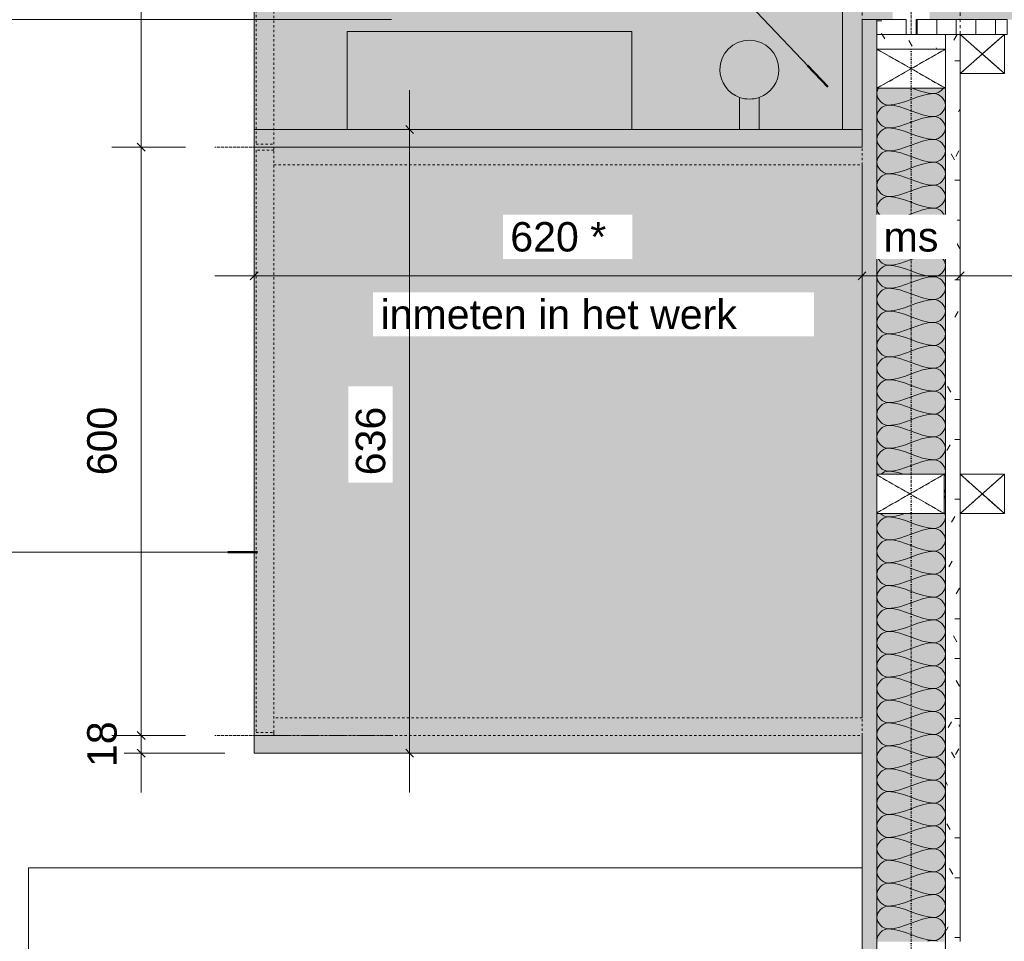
# Model space of a CAD drawing. Header units: millimetres. Extents: x 59062 to 111884, y -9418 to 39851.
# Tile 17 of 23: x 60729 to 61733, y 35364 to 36304. Entities that reach past the tile are written whole.
import ezdxf

# ---------------------------------------------------------------- set-up
doc = ezdxf.new("R2010")
doc.units = ezdxf.units.MM
for name, pattern in [('Dash Dot Dot Small', [7.9375, 3.175, -1.5875, 0, -1.5875, 0, -1.5875]), ('Dash Small', [6.35, 3.175, -3.175]), ('Dash xSmall', [4.7625, 2.38125, -2.38125]), ('Hidden', [7.14375, 4.7625, -2.38125])]:
    doc.linetypes.add(name, pattern=pattern)
for name, color, linetype, lineweight in [('A----M-', 8, 'Continuous', 5), ('A----M--20', 8, 'Continuous', 5), ('A09-NT--1', 50, 'Continuous', 50), ('A09-NT--2', 250, 'Continuous', 13), ('A69-----1', 8, 'Continuous', 5), ('A79-Y--', 8, 'Continuous', 5), ('A99----', 1, 'Continuous', 5), ('A99-----3', 1, 'Continuous', 13), ('A99-----4', 1, 'Dash Dot Dot Small', 5), ('A99-----5', 1, 'Dash xSmall', 5), ('A99-----6', 1, 'Dash Small', 5), ('A99-I--', 30, 'Continuous', 5), ('Detail Items', 1, 'Continuous', 5), ('Detail Items-1', 7, 'Continuous', 5), ('Detail Items-2', 10, 'Continuous', 5), ('Detail Items-3', 1, 'Hidden', 5), ('Detail Items-4', 1, 'Continuous', 13)]:
    doc.layers.add(name, color=color, linetype=linetype, lineweight=lineweight)
doc.styles.add('Arial_1', font='arial.ttf', dxfattribs={"height": 30})
doc.dimstyles.new('TD_Diagonal_1_5_mm', dxfattribs={"dimscale": 304.8, "dimtxt": 30.607782, "dimasz": 0.026247, "dimexe": 0.098425, "dimexo": 0.098425, "dimgap": 0.052493, "dimtad": 1, "dimdec": 0, "dimzin": 0, "dimdsep": 46, "dimtxsty": 'Arial_1', "dimblk1": 'OBLIQUE', "dimblk2": 'OBLIQUE', "dimsah": 1, "dimcen": 0.09, "dimdle": 0.131234, "dimazin": 2, "dimtfac": 1, "dimtdec": 4, "dimtix": 1, "dimtmove": 0, "dimatfit": 3, "dimfxl": 1, "dimtvp": 1, "dimtfill": 1, "dimtolj": 1, "dimtzin": 0, "dimarcsym": 2})
pattern_1 = [(0, (7164.378, -9925.276), (81.28, 20.32), [6.706, -54.254, 6.706, -54.254, -325.12]), (0, (7164.378, -9925.276), (81.28, 20.32), [-121.92, 6.706, -115.214, 6.706, -54.254, -142.24]), (0, (7164.378, -9925.276), (81.28, 20.32), [-304.8, 6.706, -33.934, 6.706, -94.894]), (120, (7194.858, -9915.116), (-58.237636, 60.230545), [6.706, -54.254, 6.706, -54.254, -325.12]), (120, (7194.858, -9915.116), (-58.237636, 60.230545), [-121.92, 6.706, -115.214, 6.706, -54.254, -142.24]), (120, (7194.858, -9915.116), (-58.237636, 60.230545), [-304.8, 6.706, -33.934, 6.706, -94.894]), (240, (7205.018, -9874.476), (-23.042364, -80.550545), [6.706, -54.254, 6.706, -54.254, -325.12]), (240, (7205.018, -9874.476), (-23.042364, -80.550545), [-121.92, 6.706, -115.214, 6.706, -54.254, -142.24]), (240, (7205.018, -9874.476), (-23.042364, -80.550545), [-304.8, 6.706, -33.934, 6.706, -94.894])]

# ---------------------------------------------------------------- blocks, each defined once
blk = doc.blocks.new('Smartfridge - Smartfridge-18263647-Pantry Standard A - Plan view')
at = {"layer": 'A69-----1'}
for p, q in [((60738.4, 35439), (60738.4, 34439)), ((61588.3, 35439), (60738.4, 35439)), ((60738.4, 34439), (61588.3, 34439))]:
    blk.add_line(p, q, dxfattribs=at)
blk = doc.blocks.new('717 Toilet Dispenser Exclusive - 717 Toilet Dispenser Exclusive-18296870-Pantry Standard A - Plan view')
at = {"layer": 'A79-Y--'}
for p, q in [((61463.4, 36224.7), (61463.4, 36192)), ((61483.4, 36192), (61483.4, 36224.7))]:
    blk.add_line(p, q, dxfattribs=at)
for start, end in [(360, 180), (180, 250.5288), (289.4712, 360), (250.5288, 289.4712)]:
    blk.add_arc((61473.4, 36253), 30, start, end, dxfattribs=at)
blk = doc.blocks.new('717 Paper Dispenser - 717 Paper Dispenser-18297893-Pantry Standard A - Plan view')
at = {"layer": 'A79-Y--'}
for p, q in [((61353.4, 36292), (61063.4, 36292)), ((61063.4, 36292), (61063.4, 36192)), ((61353.4, 36192), (61353.4, 36292))]:
    blk.add_line(p, q, dxfattribs=at)
blk = doc.blocks.new('200DK Boards_ Gypsum - D 1x15 mm Fire Resistant Gypsum Board-18325549-Pantry Standard A - Plan view')
at = {"layer": 'Detail Items'}
h = blk.add_hatch(dxfattribs=at)
h.set_pattern_fill('FP_1', color=256, style=0, pattern_type=2)
h.set_pattern_definition(pattern_1)
h.paths.add_polyline_path([(61673.3, 34364), (61688.3, 34364), (61688.4, 36289), (61673.4, 36289), (61673.3, 34376.5)])
at = {"layer": 'Detail Items-4'}
for p, q in [((61688.4, 35840.4), (61688.4, 36249)), ((61673.4, 36234), (61673.3, 34379)), ((61688.3, 35363.9), (61688.4, 35800.4))]:
    blk.add_line(p, q, dxfattribs=at)
blk = doc.blocks.new('200DK Boards_ Gypsum - D 1x15 mm Fire Resistant Gypsum Board-18322501-Pantry Standard A - Plan view')
at = {"layer": 'Detail Items'}
h = blk.add_hatch(dxfattribs=at)
h.set_pattern_fill('FP_2', color=256, style=0, pattern_type=2)
h.set_pattern_definition(pattern_1)
h.paths.add_polyline_path([(61623.6, 36289), (61633.4, 36289), (61633.4, 36304), (61603.4, 36304), (61603.4, 36289), (61619.4, 36289)])
at = {"layer": 'Detail Items-4'}
for p, q in [((61633.4, 36304), (61603.4, 36304)), ((61633.4, 36289), (61633.4, 36304))]:
    blk.add_line(p, q, dxfattribs=at)
blk = doc.blocks.new('Afstandsklods - Afstandsklods-V2-Pantry Standard A - Plan view')
at = {"layer": 'Detail Items'}
for p, q in [((61603.4, 36234), (61673.4, 36274)), ((61673.4, 36234), (61603.4, 36274)), ((61673.4, 36274), (61673.4, 36234)), ((61673.4, 36234), (61603.4, 36234))]:
    blk.add_line(p, q, dxfattribs=at)
at = {"layer": 'Detail Items-3'}
for p, q in [((61603.4, 36274), (61673.4, 36234)), ((61603.4, 36234), (61673.4, 36274)), ((61673.4, 36234), (61673.4, 36274)), ((61603.4, 36234), (61673.4, 36234))]:
    blk.add_line(p, q, dxfattribs=at)
blk = doc.blocks.new('Afstandsklods - Afstandsklods-V4-Pantry Standard A - Plan view')
at = {"layer": 'Detail Items'}
for p, q in [((61672.1, 35363.9), (61603.3, 35363.9)), ((61603.3, 35324.6), (61672.1, 35363.9)), ((61672.1, 35323.9), (61603.3, 35363.3)), ((61672.1, 35363.9), (61672.1, 35323.9)), ((61672.1, 35323.9), (61603.3, 35323.9))]:
    blk.add_line(p, q, dxfattribs=at)
at = {"layer": 'Detail Items-3'}
for p, q in [((61672.1, 35363.9), (61603.3, 35363.9)), ((61603.3, 35324.6), (61672.1, 35363.9)), ((61603.3, 35363.3), (61672.1, 35323.9)), ((61672.1, 35323.9), (61672.1, 35363.9)), ((61603.3, 35323.9), (61672.1, 35323.9))]:
    blk.add_line(p, q, dxfattribs=at)
blk = doc.blocks.new('200DK Boards_ Plywood - B 15 mm Plywood Poplar-V6-Pantry Standard A - Plan view')
at = {"layer": 'Detail Items'}
h = blk.add_hatch(dxfattribs=at)
h.set_pattern_fill('FP_3', color=256, style=0, pattern_type=2)
h.set_pattern_definition([(90, (7164.378, -9925.276), (-20, 1e-15), [])])
h.paths.add_polyline_path([(61736.3, 36289), (61736.3, 36304), (61643.4, 36304), (61643.4, 36289), (61733.4, 36289)])
at = {"layer": 'Detail Items-4'}
for p, q in [((61736.3, 36304), (61643.4, 36304)), ((61643.4, 36304), (61643.4, 36289)), ((61736.3, 36289), (61736.3, 36304)), ((61673.4, 36289), (61688.4, 36289)), ((61733.4, 36289), (61736.3, 36289))]:
    blk.add_line(p, q, dxfattribs=at)
blk = doc.blocks.new('200DK Boards_ Gypsum - D 1x15 mm Fire Resistant Gypsum Board-18327049-Pantry Standard A - Plan view')
at = {"layer": 'Detail Items'}
h = blk.add_hatch(dxfattribs=at)
h.set_pattern_fill('FP_2', color=256, style=0, pattern_type=2)
h.set_pattern_definition(pattern_1)
h.paths.add_polyline_path([(61603.3, 34349), (61603.3, 36304), (61588.3, 36303.8), (61588.4, 34349), (61602.1, 34349)])
at = {"layer": 'Detail Items-4'}
for p, q in [((61603.3, 36304), (61588.3, 36304)), ((61588.3, 36304), (61588.3, 36174)), ((61603.3, 36289), (61603.3, 36304)), ((61603.3, 34379), (61603.3, 36274)), ((61588.3, 36156), (61588.3, 35592)), ((61588.3, 35556), (61588.3, 34349))]:
    blk.add_line(p, q, dxfattribs=at)
blk = doc.blocks.new('Afstandsklods - Afstandsklods-18349221-Pantry Standard A - Plan view')
at = {"layer": 'Detail Items'}
for p, q in [((61688.4, 34404), (61688.4, 34364)), ((61733.4, 34404), (61688.4, 34404)), ((61688.4, 34364), (61733.4, 34404)), ((61733.4, 34364), (61688.4, 34404)), ((61733.4, 34404), (61733.4, 34364)), ((61733.4, 34364), (61688.4, 34364))]:
    blk.add_line(p, q, dxfattribs=at)
at = {"layer": 'Detail Items-3'}
for p, q in [((61733.4, 34404), (61688.4, 34404)), ((61688.4, 34404), (61688.4, 34364)), ((61688.4, 34404), (61733.4, 34364)), ((61688.4, 34364), (61733.4, 34404)), ((61733.4, 34364), (61733.4, 34404)), ((61688.4, 34364), (61733.4, 34364))]:
    blk.add_line(p, q, dxfattribs=at)
blk = doc.blocks.new('200DK Boards_ Gypsum - D 1x15 mm Fire Resistant Gypsum Board-18322790-Pantry Standard A - Plan view')
at = {"layer": 'Detail Items'}
h = blk.add_hatch(dxfattribs=at)
h.set_pattern_fill('FP_2', color=256, style=0, pattern_type=2)
h.set_pattern_definition(pattern_1)
h.paths.add_polyline_path([(61632.4, 36274), (61673.4, 36274), (61673.3, 36289), (61603.4, 36289), (61603.4, 36274), (61623.6, 36274)])
at = {"layer": 'Detail Items-4'}
for p, q in [((61603.4, 36289), (61603.4, 36274)), ((61673.4, 36289), (61603.4, 36289)), ((61673.4, 36274), (61673.4, 36289)), ((61603.4, 36274), (61673.4, 36274))]:
    blk.add_line(p, q, dxfattribs=at)
blk = doc.blocks.new('DIMBLOCK1-Pantry Standard A - Plan view')
at = {"layer": 'A----M--20'}
for p, q in [((60898.4, 35574), (60823.2, 35574)), ((60853.2, 35516), (60853.2, 35574)), ((60853.2, 35574), (60898.4, 35574)), ((60938.4, 35556), (60823.2, 35556)), ((60853.2, 35556), (60938.4, 35556))]:
    blk.add_line(p, q, dxfattribs=at)
at = {"layer": 'A----M--20', "lineweight": 35}
for p, q in [((60853.2, 35574), (60849.2, 35578)), ((60853.2, 35574), (60857.2, 35570)), ((60853.2, 35556), (60849.2, 35560)), ((60853.2, 35556), (60857.2, 35552))]:
    blk.add_line(p, q, dxfattribs=at)
at = {"layer": 'A----M--20', "color": 0, "insert": (60798.2, 35541.9), "char_height": 30, "width": 55.377, "attachment_point": 1, "rotation": 90, "line_spacing_factor": 0.941778, "style": 'Arial_1', "bg_fill": 3, "box_fill_scale": 1.25, "bg_fill_color": 256, "bg_fill_true_color": 13158600, "bg_fill_transparency": 0}
blk.add_mtext('18', dxfattribs=at)
blk = doc.blocks.new('_Oblique')
at = {"color": 0, "linetype": 'ByBlock', "lineweight": -2}
blk.add_line((-0.5, -0.5), (0.5, 0.5), dxfattribs=at)
blk = doc.blocks.new('DIMBLOCK2-Pantry Standard A - Plan view')
at = {"layer": 'A----M--20'}
for p, q in [((60898.4, 36174), (60823.2, 36174)), ((60853.2, 35574), (60853.2, 36174)), ((60853.2, 36174), (60898.4, 36174)), ((60898.4, 35574), (60823.2, 35574)), ((60853.2, 35574), (60898.4, 35574))]:
    blk.add_line(p, q, dxfattribs=at)
at = {"layer": 'A----M--20', "lineweight": 35}
for p, q in [((60853.2, 36174), (60849.2, 36178)), ((60853.2, 36174), (60857.2, 36170)), ((60853.2, 35574), (60849.2, 35578)), ((60853.2, 35574), (60857.2, 35570))]:
    blk.add_line(p, q, dxfattribs=at)
at = {"layer": 'A----M--20', "color": 0, "insert": (60798.2, 35839.4), "char_height": 30, "width": 83.065, "attachment_point": 1, "rotation": 90, "line_spacing_factor": 0.941778, "style": 'Arial_1', "bg_fill": 3, "box_fill_scale": 1.25, "bg_fill_color": 256, "bg_fill_true_color": 13158600, "bg_fill_transparency": 0}
blk.add_mtext('600', dxfattribs=at)
blk = doc.blocks.new('DIMBLOCK3-Pantry Standard A - Plan view')
at = {"layer": 'A----M--20', "lineweight": 35}
for p, q in [((60853.2, 36774), (60849.2, 36778)), ((60853.2, 36774), (60857.2, 36770)), ((60853.2, 36174), (60849.2, 36178)), ((60853.2, 36174), (60857.2, 36170))]:
    blk.add_line(p, q, dxfattribs=at)
at = {"layer": 'A----M--20'}
for p, q in [((60898.4, 36774), (60823.2, 36774)), ((60853.2, 36174), (60853.2, 36774)), ((60853.2, 36774), (60898.4, 36774)), ((60898.4, 36174), (60823.2, 36174)), ((60853.2, 36174), (60898.4, 36174))]:
    blk.add_line(p, q, dxfattribs=at)
at = {"layer": 'A----M--20', "color": 0, "insert": (60798.2, 36439.4), "char_height": 30, "width": 83.065, "attachment_point": 1, "rotation": 90, "line_spacing_factor": 0.941778, "style": 'Arial_1', "bg_fill": 3, "box_fill_scale": 1.25, "bg_fill_color": 256, "bg_fill_true_color": 13158600, "bg_fill_transparency": 0}
blk.add_mtext('600', dxfattribs=at)
blk = doc.blocks.new('DIMBLOCK10-Pantry Standard A - Plan view')
at = {"layer": 'A----M--20'}
for p, q in [((61688.4, 36067), (61688.4, 36012.7)), ((61688.4, 36042.7), (61688.4, 36067)), ((62333.3, 36067), (62333.3, 36012.7)), ((62333.3, 36042.7), (62333.3, 36067)), ((62373.3, 36042.7), (61688.4, 36042.7))]:
    blk.add_line(p, q, dxfattribs=at)
at = {"layer": 'A----M--20', "lineweight": 35}
for p, q in [((61688.4, 36042.7), (61684.4, 36038.7)), ((61688.4, 36042.7), (61692.4, 36046.7)), ((62333.3, 36042.7), (62329.3, 36038.7)), ((62333.3, 36042.7), (62337.3, 36046.7))]:
    blk.add_line(p, q, dxfattribs=at)
at = {"layer": 'A----M--20', "color": 0, "insert": (61976.2, 36097.6), "char_height": 30, "width": 83.065, "attachment_point": 1, "line_spacing_factor": 0.941778, "style": 'Arial_1', "bg_fill": 3, "box_fill_scale": 1.25, "bg_fill_color": 256, "bg_fill_true_color": 13158600, "bg_fill_transparency": 0}
blk.add_mtext('645', dxfattribs=at)
blk = doc.blocks.new('DIMBLOCK11-Pantry Standard A - Plan view')
at = {"layer": 'A----M--20'}
for p, q in [((61588.3, 36067), (61588.3, 36012.7)), ((61588.3, 36042.7), (61588.3, 36067)), ((61688.4, 36067), (61688.4, 36012.7)), ((61688.4, 36042.7), (61688.4, 36067)), ((61688.4, 36042.7), (61588.3, 36042.7))]:
    blk.add_line(p, q, dxfattribs=at)
at = {"layer": 'A----M--20', "lineweight": 35}
for p, q in [((61588.3, 36042.7), (61584.3, 36038.7)), ((61588.3, 36042.7), (61592.3, 36046.7)), ((61688.4, 36042.7), (61684.4, 36038.7)), ((61688.4, 36042.7), (61692.4, 36046.7))]:
    blk.add_line(p, q, dxfattribs=at)
at = {"layer": 'A----M--20', "color": 0, "insert": (61610.3, 36097.6), "char_height": 30, "width": 67.243, "attachment_point": 1, "line_spacing_factor": 0.941778, "style": 'Arial_1', "bg_fill": 3, "box_fill_scale": 1.25, "bg_fill_color": 256, "bg_fill_true_color": 13158600, "bg_fill_transparency": 0}
blk.add_mtext('ms', dxfattribs=at)
blk = doc.blocks.new('DIMBLOCK12-Pantry Standard A - Plan view')
at = {"layer": 'A----M--20'}
for p, q in [((60968.4, 36162), (60968.4, 36012.7)), ((60968.4, 36042.7), (60968.4, 36162)), ((61588.3, 36067), (61588.3, 36012.7)), ((61588.3, 36042.7), (61588.3, 36067)), ((61588.3, 36042.7), (60928.4, 36042.7))]:
    blk.add_line(p, q, dxfattribs=at)
at = {"layer": 'A----M--20', "lineweight": 35}
for p, q in [((60968.4, 36042.7), (60964.4, 36038.7)), ((60968.4, 36042.7), (60972.4, 36046.7)), ((61588.3, 36042.7), (61584.3, 36038.7)), ((61588.3, 36042.7), (61592.3, 36046.7))]:
    blk.add_line(p, q, dxfattribs=at)
at = {"layer": 'A----M--20', "color": 0, "char_height": 30, "attachment_point": 1, "line_spacing_factor": 0.941778, "style": 'Arial_1', "bg_fill": 3, "box_fill_scale": 1.25, "bg_fill_color": 256, "bg_fill_true_color": 13158600, "bg_fill_transparency": 0}
for s, insert, width in [('620 *', (61229.6, 36097.6), 116.969), ('inmeten in het werk', (61097.3, 36018.5), 434.536)]:
    blk.add_mtext(s, dxfattribs=dict(at, insert=insert, width=width))
blk = doc.blocks.new('DIMBLOCK15-Pantry Standard A - Plan view')
at = {"layer": 'A----M--20'}
for p, q in [((61108.4, 36304), (60687.4, 36304)), ((60717.4, 34309), (60717.4, 36304)), ((60717.4, 36304), (61108.4, 36304)), ((61108.3, 34349), (60687.4, 34349)), ((60717.4, 34349), (61108.3, 34349))]:
    blk.add_line(p, q, dxfattribs=at)
at = {"layer": 'A----M--20', "lineweight": 35}
for p, q in [((60717.4, 36304), (60713.4, 36308)), ((60717.4, 36304), (60721.4, 36300)), ((60717.4, 34349), (60713.4, 34353)), ((60717.4, 34349), (60721.4, 34345))]:
    blk.add_line(p, q, dxfattribs=at)
at = {"layer": 'A----M--20', "color": 0, "insert": (60662.5, 35266.2), "char_height": 30, "width": 144.657, "attachment_point": 1, "rotation": 90, "line_spacing_factor": 0.941778, "style": 'Arial_1', "bg_fill": 3, "box_fill_scale": 1.25, "bg_fill_color": 256, "bg_fill_true_color": 13158600, "bg_fill_transparency": 0}
blk.add_mtext('1955 *', dxfattribs=at)
blk = doc.blocks.new('DIMBLOCK16-Pantry Standard A - Plan view')
at = {"layer": 'A----M--20'}
for p, q in [((60717.4, 36304), (60717.4, 38084)), ((60741.8, 38044), (60687.4, 38044)), ((60717.4, 38044), (60741.8, 38044)), ((61108.4, 36304), (60687.4, 36304)), ((60717.4, 36304), (61108.4, 36304))]:
    blk.add_line(p, q, dxfattribs=at)
at = {"layer": 'A----M--20', "lineweight": 35}
for p, q in [((60717.4, 38044), (60713.4, 38048)), ((60717.4, 38044), (60721.4, 38040)), ((60717.4, 36304), (60713.4, 36308)), ((60717.4, 36304), (60721.4, 36300))]:
    blk.add_line(p, q, dxfattribs=at)
at = {"layer": 'A----M--20', "color": 0, "insert": (60662.5, 37113.7), "char_height": 30, "width": 144.657, "attachment_point": 1, "rotation": 90, "line_spacing_factor": 0.941778, "style": 'Arial_1', "bg_fill": 3, "box_fill_scale": 1.25, "bg_fill_color": 256, "bg_fill_true_color": 13158600, "bg_fill_transparency": 0}
blk.add_mtext('1740 *', dxfattribs=at)
blk = doc.blocks.new('DIMBLOCK17-Pantry Standard A - Plan view')
at = {"layer": 'A----M--20'}
for p, q in [((61127, 36232), (61127, 35516)), ((61102.7, 36192), (61157, 36192)), ((61127, 36192), (61102.7, 36192)), ((61102.7, 35556), (61157, 35556)), ((61127, 35556), (61102.7, 35556))]:
    blk.add_line(p, q, dxfattribs=at)
at = {"layer": 'A----M--20', "lineweight": 35}
for p, q in [((61127, 36192), (61123, 36196)), ((61127, 36192), (61131, 36188)), ((61127, 35556), (61123, 35560)), ((61127, 35556), (61131, 35552))]:
    blk.add_line(p, q, dxfattribs=at)
at = {"layer": 'A----M--20', "color": 0, "insert": (61072.1, 35839.4), "char_height": 30, "width": 83.065, "attachment_point": 1, "rotation": 90, "line_spacing_factor": 0.941778, "style": 'Arial_1', "bg_fill": 3, "box_fill_scale": 1.25, "bg_fill_color": 256, "bg_fill_true_color": 13158600, "bg_fill_transparency": 0}
blk.add_mtext('636', dxfattribs=at)

msp = doc.modelspace()

# ---------------------------------------------------------------- hatches: boundary and pattern name
at = {"layer": 'Detail Items-1'}
h = msp.add_hatch(color=256, dxfattribs=at)
h.paths.add_polyline_path([(60968.4, 35574), (60988.4, 35574), (60988.4, 35577), (60970.4, 35577), (60970.4, 36171), (60988.4, 36171), (60988.4, 36174), (61588.3, 36174), (61588.3, 36192), (60968.4, 36192), (60968.4, 35936.1)])
h.paths.add_polyline_path([(60988.4, 35592), (61588.3, 35592), (61588.3, 36156), (60988.4, 36156), (60988.4, 35936.1)])
for points in [[(61588.3, 36174), (61588.4, 36174), (61588.3, 36192)], [(60988.4, 36156), (61588.4, 36156), (61588.3, 36174), (60988.4, 36174), (60988.4, 36171)], [(60988.4, 35577), (60988.4, 36171), (60970.4, 36171), (60970.4, 35577)], [(61588.4, 35574), (61588.3, 35592), (60988.4, 35592), (60988.4, 35574), (61588.3, 35574)], [(61138.3, 35556), (61588.3, 35556), (61588.3, 35574), (60968.4, 35574), (60968.4, 35556), (60988.4, 35556)]]:
    msp.add_hatch(color=256, dxfattribs=at).paths.add_polyline_path(points)
at = {"layer": 'Detail Items-2'}
h = msp.add_hatch(color=256, dxfattribs=at)
h.paths.add_polyline_path([(61751.3, 34349), (62333.3, 34349), (62333.3, 38114), (61688.4, 38114), (61657.4, 38063), (61657.4, 36304), (61751.3, 36304), (61751.3, 34431.5)])
h.paths.add_polyline_path([(62220.3, 35774.7), (61830.9, 35774.7), (61830.9, 36085.3), (62220.3, 36085.3), (62220.3, 36063.1), (62283.6, 36063.1), (62283.6, 35795.9), (62220.3, 35795.9)])
h.paths.add_polyline_path([(60988.4, 36192), (61568.4, 36192), (61568.4, 37974), (60968.4, 37974), (60968.4, 36192), (60970.4, 36192)])
for points in [[(61588.3, 36192), (61588.4, 36304), (61619.4, 36304), (61619.4, 38025), (61568.4, 37974), (61568.4, 36192)], [(61673.3, 34409), (61673.3, 36234), (61603.4, 36234), (61603.4, 35840.4), (61672.1, 35840.4), (61672.1, 35800.4), (61603.4, 35800.4), (61603.4, 35363.9), (61672.1, 35363.9), (61672.1, 35323.9), (61603.4, 35323.9), (61603.4, 34887.5), (61672.1, 34887.5), (61672.1, 34847.5), (61603.4, 34847.5), (61603.4, 34419), (61673.3, 34419), (61673.3, 34920)]]:
    msp.add_hatch(color=256, dxfattribs=at).paths.add_polyline_path(points)

# ---------------------------------------------------------------- linework, layer by layer
at = {"layer": 'A09-NT--1'}
for p, q in [((61553.4, 36235.5), (61532.7, 36257.3)), ((60971.7, 35760.9), (60941.7, 35760.9))]:
    msp.add_line(p, q, dxfattribs=at)
at = {"layer": 'A09-NT--2'}
msp.add_line((61553.4, 36235.5), (61328.3, 36473.1), dxfattribs=at)
at = {"layer": 'A99----'}
for p, q in [((61568.4, 37974), (61568.4, 36192)), ((61568.4, 36192), (60968.4, 36192)), ((60968.4, 36192), (60968.4, 35574)), ((61588.4, 36192), (60968.4, 36192)), ((60968.4, 36192), (60968.4, 36174)), ((61568.4, 36192), (61588.3, 36192)), ((61588.4, 36174), (61588.4, 36192)), ((60968.4, 36174), (61588.4, 36174)), ((60988.4, 35574), (60968.4, 35574)), ((60968.4, 35574), (60968.4, 35556)), ((61588.3, 35556), (61588.3, 35574)), ((60968.4, 35556), (61588.3, 35556))]:
    msp.add_line(p, q, dxfattribs=at)
at = {"layer": 'A99-----3'}
for p, q in [((60968.4, 37974), (60968.4, 36192)), ((60968.4, 36192), (61568.4, 36192))]:
    msp.add_line(p, q, dxfattribs=at)
at = {"layer": 'A99-----4'}
for p, q in [((61638.4, 36289), (61638.4, 38044)), ((61638.4, 34379), (61638.4, 36274)), ((61108.4, 36174), (60928.4, 36174)), ((61108.4, 35574), (60928.4, 35574))]:
    msp.add_line(p, q, dxfattribs=at)
at = {"layer": 'A99-----5'}
for p, q in [((60970.4, 36771), (60970.4, 36177)), ((60988.4, 36177), (60988.4, 36771)), ((60970.4, 36177), (60988.4, 36177)), ((60988.4, 36174), (60988.4, 36171)), ((61588.4, 36174), (60988.4, 36174)), ((61588.4, 36156), (61588.4, 36174)), ((60988.4, 36171), (60970.4, 36171)), ((60970.4, 36171), (60970.4, 35577)), ((60988.4, 35577), (60988.4, 36171)), ((60988.4, 36156), (61588.4, 36156)), ((61588.4, 35592), (60988.4, 35592)), ((61588.4, 35574), (61588.4, 35592)), ((60970.4, 35577), (60988.4, 35577)), ((60988.4, 35577), (60988.4, 35574)), ((60988.4, 35574), (61588.4, 35574))]:
    msp.add_line(p, q, dxfattribs=at)
at = {"layer": 'A99-----6'}
for p, q in [((61688.4, 36289), (61688.4, 38094)), ((61588.3, 37994), (61588.3, 36304))]:
    msp.add_line(p, q, dxfattribs=at)
at = {"layer": 'A99-I--'}
for points, knots in [([(61615, 36216.9), (61609.5, 36216.9), (61601.3, 36224.7), (61604.1, 36232.5), (61605.2, 36234.2)], [0, 0, 0, 0, 1.414214, 1.888792, 1.888792, 1.888792, 1.888792]), ([(61672.3, 35839.3), (61673, 35840.7), (61674.9, 35847.9), (61667.2, 35855.2), (61661.7, 35855.2)], [1.064625, 1.064625, 1.064625, 1.064625, 1.414214, 2.828427, 2.828427, 2.828427, 2.828427]), ([(61661.7, 35785.2), (61667.2, 35785.2), (61674.9, 35792.5), (61673, 35799.8), (61672.3, 35801.1)], [0, 0, 0, 0, 1.414214, 1.763802, 1.763802, 1.763802, 1.763802]), ([(61603.5, 35363.9), (61603.4, 35364.4), (61602.9, 35370.6), (61609.5, 35376.9), (61615, 35376.9)], [1.309929, 1.309929, 1.309929, 1.309929, 1.414214, 2.828427, 2.828427, 2.828427, 2.828427])]:
    msp.add_open_spline(points, degree=3, knots=knots, dxfattribs=at)
for points in [[(61639.5, 36234), (61646.8, 36231.2), (61654.1, 36228.6), (61661.7, 36228.6)], [(61661.7, 36228.6), (61665, 36228.6), (61668.6, 36230.8), (61670.9, 36233.8)], [(61661.7, 36228.6), (61645.7, 36228.6), (61631.1, 36216.9), (61615, 36216.9)], [(61661.7, 36205.2), (61667.2, 36205.2), (61679.5, 36216.9), (61667.2, 36228.6), (61661.7, 36228.6)], [(61615, 36193.6), (61609.5, 36193.6), (61597.2, 36205.2), (61609.5, 36216.9), (61615, 36216.9)], [(61615, 36216.9), (61631.1, 36216.9), (61645.7, 36205.2), (61661.7, 36205.2)], [(61661.7, 36205.2), (61645.7, 36205.2), (61631.1, 36193.6), (61615, 36193.6)], [(61661.7, 36181.9), (61667.2, 36181.9), (61679.5, 36193.6), (61667.2, 36205.2), (61661.7, 36205.2)], [(61615, 36170.2), (61609.5, 36170.2), (61597.2, 36181.9), (61609.5, 36193.6), (61615, 36193.6)], [(61615, 36193.6), (61631.1, 36193.6), (61645.7, 36181.9), (61661.7, 36181.9)], [(61661.7, 36181.9), (61645.7, 36181.9), (61631.1, 36170.2), (61615, 36170.2)], [(61661.7, 36158.6), (61667.2, 36158.6), (61679.5, 36170.2), (61667.2, 36181.9), (61661.7, 36181.9)], [(61615, 36146.9), (61609.5, 36146.9), (61597.2, 36158.6), (61609.5, 36170.2), (61615, 36170.2)], [(61615, 36170.2), (61631.1, 36170.2), (61645.7, 36158.6), (61661.7, 36158.6)], [(61661.7, 36158.6), (61645.7, 36158.6), (61631.1, 36146.9), (61615, 36146.9)], [(61661.7, 36135.2), (61667.2, 36135.2), (61679.5, 36146.9), (61667.2, 36158.6), (61661.7, 36158.6)], [(61615, 36123.6), (61609.5, 36123.6), (61597.2, 36135.2), (61609.5, 36146.9), (61615, 36146.9)], [(61615, 36146.9), (61631.1, 36146.9), (61645.7, 36135.2), (61661.7, 36135.2)], [(61661.7, 36135.2), (61645.7, 36135.2), (61631.1, 36123.6), (61615, 36123.6)], [(61661.7, 36111.9), (61667.2, 36111.9), (61679.5, 36123.6), (61667.2, 36135.2), (61661.7, 36135.2)], [(61615, 36100.2), (61609.5, 36100.2), (61597.2, 36111.9), (61609.5, 36123.6), (61615, 36123.6)], [(61615, 36123.6), (61631.1, 36123.6), (61645.7, 36111.9), (61661.7, 36111.9)], [(61661.7, 36111.9), (61645.7, 36111.9), (61631.1, 36100.2), (61615, 36100.2)], [(61661.7, 36088.6), (61667.2, 36088.6), (61679.5, 36100.2), (61667.2, 36111.9), (61661.7, 36111.9)], [(61615, 36076.9), (61609.5, 36076.9), (61597.2, 36088.6), (61609.5, 36100.2), (61615, 36100.2)], [(61615, 36100.2), (61631.1, 36100.2), (61645.7, 36088.6), (61661.7, 36088.6)], [(61661.7, 36088.6), (61645.7, 36088.6), (61631.1, 36076.9), (61615, 36076.9)], [(61661.7, 36065.2), (61667.2, 36065.2), (61679.5, 36076.9), (61667.2, 36088.6), (61661.7, 36088.6)], [(61615, 36053.6), (61609.5, 36053.6), (61597.2, 36065.2), (61609.5, 36076.9), (61615, 36076.9)], [(61615, 36076.9), (61631.1, 36076.9), (61645.7, 36065.2), (61661.7, 36065.2)], [(61661.7, 36065.2), (61645.7, 36065.2), (61631.1, 36053.6), (61615, 36053.6)], [(61661.7, 36041.9), (61667.2, 36041.9), (61679.5, 36053.6), (61667.2, 36065.2), (61661.7, 36065.2)], [(61615, 36030.2), (61609.5, 36030.2), (61597.2, 36041.9), (61609.5, 36053.6), (61615, 36053.6)], [(61615, 36053.6), (61631.1, 36053.6), (61645.7, 36041.9), (61661.7, 36041.9)], [(61661.7, 36041.9), (61645.7, 36041.9), (61631.1, 36030.2), (61615, 36030.2)], [(61661.7, 36018.6), (61667.2, 36018.6), (61679.5, 36030.2), (61667.2, 36041.9), (61661.7, 36041.9)], [(61615, 36006.9), (61609.5, 36006.9), (61597.2, 36018.6), (61609.5, 36030.2), (61615, 36030.2)], [(61615, 36030.2), (61631.1, 36030.2), (61645.7, 36018.6), (61661.7, 36018.6)], [(61661.7, 36018.6), (61645.7, 36018.6), (61631.1, 36006.9), (61615, 36006.9)], [(61661.7, 35995.2), (61667.2, 35995.2), (61679.5, 36006.9), (61667.2, 36018.6), (61661.7, 36018.6)], [(61615, 35983.6), (61609.5, 35983.6), (61597.2, 35995.2), (61609.5, 36006.9), (61615, 36006.9)], [(61615, 36006.9), (61631.1, 36006.9), (61645.7, 35995.2), (61661.7, 35995.2)], [(61661.7, 35995.2), (61645.7, 35995.2), (61631.1, 35983.6), (61615, 35983.6)], [(61661.7, 35971.9), (61667.2, 35971.9), (61679.5, 35983.6), (61667.2, 35995.2), (61661.7, 35995.2)], [(61615, 35960.2), (61609.5, 35960.2), (61597.2, 35971.9), (61609.5, 35983.6), (61615, 35983.6)], [(61615, 35983.6), (61631.1, 35983.6), (61645.7, 35971.9), (61661.7, 35971.9)], [(61661.7, 35971.9), (61645.7, 35971.9), (61631.1, 35960.2), (61615, 35960.2)], [(61661.7, 35948.6), (61667.2, 35948.6), (61679.5, 35960.2), (61667.2, 35971.9), (61661.7, 35971.9)], [(61615, 35936.9), (61609.5, 35936.9), (61597.2, 35948.6), (61609.5, 35960.2), (61615, 35960.2)], [(61615, 35960.2), (61631.1, 35960.2), (61645.7, 35948.6), (61661.7, 35948.6)], [(61661.7, 35948.6), (61645.7, 35948.6), (61631.1, 35936.9), (61615, 35936.9)], [(61661.7, 35925.2), (61667.2, 35925.2), (61679.5, 35936.9), (61667.2, 35948.6), (61661.7, 35948.6)], [(61615, 35913.6), (61609.5, 35913.6), (61597.2, 35925.2), (61609.5, 35936.9), (61615, 35936.9)], [(61615, 35936.9), (61631.1, 35936.9), (61645.7, 35925.2), (61661.7, 35925.2)], [(61661.7, 35925.2), (61645.7, 35925.2), (61631.1, 35913.6), (61615, 35913.6)], [(61661.7, 35901.9), (61667.2, 35901.9), (61679.5, 35913.6), (61667.2, 35925.2), (61661.7, 35925.2)], [(61615, 35890.2), (61609.5, 35890.2), (61597.2, 35901.9), (61609.5, 35913.6), (61615, 35913.6)], [(61615, 35913.6), (61631.1, 35913.6), (61645.7, 35901.9), (61661.7, 35901.9)], [(61661.7, 35901.9), (61645.7, 35901.9), (61631.1, 35890.2), (61615, 35890.2)], [(61661.7, 35878.6), (61667.2, 35878.6), (61679.5, 35890.2), (61667.2, 35901.9), (61661.7, 35901.9)], [(61615, 35866.9), (61609.5, 35866.9), (61597.2, 35878.6), (61609.5, 35890.2), (61615, 35890.2)], [(61615, 35890.2), (61631.1, 35890.2), (61645.7, 35878.6), (61661.7, 35878.6)], [(61661.7, 35878.6), (61645.7, 35878.6), (61631.1, 35866.9), (61615, 35866.9)], [(61661.7, 35855.2), (61667.2, 35855.2), (61679.5, 35866.9), (61667.2, 35878.6), (61661.7, 35878.6)], [(61615, 35843.6), (61609.5, 35843.6), (61597.2, 35855.2), (61609.5, 35866.9), (61615, 35866.9)], [(61615, 35866.9), (61631.1, 35866.9), (61645.7, 35855.2), (61661.7, 35855.2)], [(61661.7, 35855.2), (61645.7, 35855.2), (61631.1, 35843.6), (61615, 35843.6)], [(61607.8, 35840.6), (61610, 35842.4), (61612.6, 35843.6), (61615, 35843.6)], [(61615, 35843.6), (61620.5, 35843.6), (61625.8, 35842.2), (61631, 35840.4)], [(61672.3, 35816), (61673, 35817.3), (61673.7, 35820.2), (61673, 35823.1), (61672.3, 35824.5)], [(61615, 35773.6), (61609.5, 35773.6), (61597.2, 35785.2), (61609.5, 35796.9), (61615, 35796.9)], [(61615, 35796.9), (61612.4, 35796.9), (61609.6, 35798.2), (61607.5, 35800.2)], [(61632.1, 35800.4), (61626.5, 35798.4), (61620.9, 35796.9), (61615, 35796.9)], [(61615, 35796.9), (61631.1, 35796.9), (61645.7, 35785.2), (61661.7, 35785.2)], [(61661.7, 35785.2), (61645.7, 35785.2), (61631.1, 35773.6), (61615, 35773.6)], [(61661.7, 35761.9), (61667.2, 35761.9), (61679.5, 35773.6), (61667.2, 35785.2), (61661.7, 35785.2)], [(61615, 35750.2), (61609.5, 35750.2), (61597.2, 35761.9), (61609.5, 35773.6), (61615, 35773.6)], [(61615, 35773.6), (61631.1, 35773.6), (61645.7, 35761.9), (61661.7, 35761.9)], [(61661.7, 35761.9), (61645.7, 35761.9), (61631.1, 35750.2), (61615, 35750.2)], [(61661.7, 35738.6), (61667.2, 35738.6), (61679.5, 35750.2), (61667.2, 35761.9), (61661.7, 35761.9)], [(61615, 35726.9), (61609.5, 35726.9), (61597.2, 35738.6), (61609.5, 35750.2), (61615, 35750.2)], [(61615, 35750.2), (61631.1, 35750.2), (61645.7, 35738.6), (61661.7, 35738.6)], [(61661.7, 35738.6), (61645.7, 35738.6), (61631.1, 35726.9), (61615, 35726.9)], [(61661.7, 35715.2), (61667.2, 35715.2), (61679.5, 35726.9), (61667.2, 35738.6), (61661.7, 35738.6)], [(61615, 35703.6), (61609.5, 35703.6), (61597.2, 35715.2), (61609.5, 35726.9), (61615, 35726.9)], [(61615, 35726.9), (61631.1, 35726.9), (61645.7, 35715.2), (61661.7, 35715.2)], [(61661.7, 35715.2), (61645.7, 35715.2), (61631.1, 35703.6), (61615, 35703.6)], [(61661.7, 35691.9), (61667.2, 35691.9), (61679.5, 35703.6), (61667.2, 35715.2), (61661.7, 35715.2)], [(61615, 35680.2), (61609.5, 35680.2), (61597.2, 35691.9), (61609.5, 35703.6), (61615, 35703.6)], [(61615, 35703.6), (61631.1, 35703.6), (61645.7, 35691.9), (61661.7, 35691.9)], [(61661.7, 35691.9), (61645.7, 35691.9), (61631.1, 35680.2), (61615, 35680.2)], [(61661.7, 35668.6), (61667.2, 35668.6), (61679.5, 35680.2), (61667.2, 35691.9), (61661.7, 35691.9)], [(61615, 35656.9), (61609.5, 35656.9), (61597.2, 35668.6), (61609.5, 35680.2), (61615, 35680.2)], [(61615, 35680.2), (61631.1, 35680.2), (61645.7, 35668.6), (61661.7, 35668.6)], [(61661.7, 35668.6), (61645.7, 35668.6), (61631.1, 35656.9), (61615, 35656.9)], [(61661.7, 35645.2), (61667.2, 35645.2), (61679.5, 35656.9), (61667.2, 35668.6), (61661.7, 35668.6)], [(61615, 35633.6), (61609.5, 35633.6), (61597.2, 35645.2), (61609.5, 35656.9), (61615, 35656.9)], [(61615, 35656.9), (61631.1, 35656.9), (61645.7, 35645.2), (61661.7, 35645.2)], [(61661.7, 35645.2), (61645.7, 35645.2), (61631.1, 35633.6), (61615, 35633.6)], [(61661.7, 35621.9), (61667.2, 35621.9), (61679.5, 35633.6), (61667.2, 35645.2), (61661.7, 35645.2)], [(61615, 35610.2), (61609.5, 35610.2), (61597.2, 35621.9), (61609.5, 35633.6), (61615, 35633.6)], [(61615, 35633.6), (61631.1, 35633.6), (61645.7, 35621.9), (61661.7, 35621.9)], [(61661.7, 35621.9), (61645.7, 35621.9), (61631.1, 35610.2), (61615, 35610.2)], [(61661.7, 35598.6), (61667.2, 35598.6), (61679.5, 35610.2), (61667.2, 35621.9), (61661.7, 35621.9)], [(61615, 35586.9), (61609.5, 35586.9), (61597.2, 35598.6), (61609.5, 35610.2), (61615, 35610.2)], [(61615, 35610.2), (61631.1, 35610.2), (61645.7, 35598.6), (61661.7, 35598.6)], [(61661.7, 35598.6), (61645.7, 35598.6), (61631.1, 35586.9), (61615, 35586.9)], [(61661.7, 35575.2), (61667.2, 35575.2), (61679.5, 35586.9), (61667.2, 35598.6), (61661.7, 35598.6)], [(61615, 35563.6), (61609.5, 35563.6), (61597.2, 35575.2), (61609.5, 35586.9), (61615, 35586.9)], [(61615, 35586.9), (61631.1, 35586.9), (61645.7, 35575.2), (61661.7, 35575.2)], [(61661.7, 35575.2), (61645.7, 35575.2), (61631.1, 35563.6), (61615, 35563.6)], [(61661.7, 35551.9), (61667.2, 35551.9), (61679.5, 35563.6), (61667.2, 35575.2), (61661.7, 35575.2)], [(61615, 35540.2), (61609.5, 35540.2), (61597.2, 35551.9), (61609.5, 35563.6), (61615, 35563.6)], [(61615, 35563.6), (61631.1, 35563.6), (61645.7, 35551.9), (61661.7, 35551.9)], [(61661.7, 35551.9), (61645.7, 35551.9), (61631.1, 35540.2), (61615, 35540.2)], [(61661.7, 35528.6), (61667.2, 35528.6), (61679.5, 35540.2), (61667.2, 35551.9), (61661.7, 35551.9)], [(61615, 35516.9), (61609.5, 35516.9), (61597.2, 35528.6), (61609.5, 35540.2), (61615, 35540.2)], [(61615, 35540.2), (61631.1, 35540.2), (61645.7, 35528.6), (61661.7, 35528.6)], [(61661.7, 35528.6), (61645.7, 35528.6), (61631.1, 35516.9), (61615, 35516.9)], [(61661.7, 35505.2), (61667.2, 35505.2), (61679.5, 35516.9), (61667.2, 35528.6), (61661.7, 35528.6)], [(61615, 35493.6), (61609.5, 35493.6), (61597.2, 35505.2), (61609.5, 35516.9), (61615, 35516.9)], [(61615, 35516.9), (61631.1, 35516.9), (61645.7, 35505.2), (61661.7, 35505.2)], [(61661.7, 35505.2), (61645.7, 35505.2), (61631.1, 35493.6), (61615, 35493.6)], [(61661.7, 35481.9), (61667.2, 35481.9), (61679.5, 35493.6), (61667.2, 35505.2), (61661.7, 35505.2)], [(61615, 35470.2), (61609.5, 35470.2), (61597.2, 35481.9), (61609.5, 35493.6), (61615, 35493.6)], [(61615, 35493.6), (61631.1, 35493.6), (61645.7, 35481.9), (61661.7, 35481.9)], [(61661.7, 35481.9), (61645.7, 35481.9), (61631.1, 35470.2), (61615, 35470.2)], [(61661.7, 35458.6), (61667.2, 35458.6), (61679.5, 35470.2), (61667.2, 35481.9), (61661.7, 35481.9)], [(61615, 35446.9), (61609.5, 35446.9), (61597.2, 35458.6), (61609.5, 35470.2), (61615, 35470.2)], [(61615, 35470.2), (61631.1, 35470.2), (61645.7, 35458.6), (61661.7, 35458.6)], [(61661.7, 35458.6), (61645.7, 35458.6), (61631.1, 35446.9), (61615, 35446.9)], [(61661.7, 35435.2), (61667.2, 35435.2), (61679.5, 35446.9), (61667.2, 35458.6), (61661.7, 35458.6)], [(61615, 35423.6), (61609.5, 35423.6), (61597.2, 35435.2), (61609.5, 35446.9), (61615, 35446.9)], [(61615, 35446.9), (61631.1, 35446.9), (61645.7, 35435.2), (61661.7, 35435.2)], [(61661.7, 35435.2), (61645.7, 35435.2), (61631.1, 35423.6), (61615, 35423.6)], [(61661.7, 35411.9), (61667.2, 35411.9), (61679.5, 35423.6), (61667.2, 35435.2), (61661.7, 35435.2)], [(61615, 35400.2), (61609.5, 35400.2), (61597.2, 35411.9), (61609.5, 35423.6), (61615, 35423.6)], [(61615, 35423.6), (61631.1, 35423.6), (61645.7, 35411.9), (61661.7, 35411.9)], [(61661.7, 35411.9), (61645.7, 35411.9), (61631.1, 35400.2), (61615, 35400.2)], [(61661.7, 35388.6), (61667.2, 35388.6), (61679.5, 35400.2), (61667.2, 35411.9), (61661.7, 35411.9)], [(61615, 35376.9), (61609.5, 35376.9), (61597.2, 35388.6), (61609.5, 35400.2), (61615, 35400.2)], [(61615, 35400.2), (61631.1, 35400.2), (61645.7, 35388.6), (61661.7, 35388.6)], [(61661.7, 35388.6), (61645.7, 35388.6), (61631.1, 35376.9), (61615, 35376.9)], [(61661.7, 35365.2), (61667.2, 35365.2), (61679.5, 35376.9), (61667.2, 35388.6), (61661.7, 35388.6)], [(61615, 35376.9), (61631.1, 35376.9), (61645.7, 35365.2), (61661.7, 35365.2)], [(61661.7, 35365.2), (61659.4, 35365.2), (61657.2, 35365), (61655, 35364.6)], [(61665.2, 35364.5), (61664, 35365), (61662.8, 35365.2), (61661.7, 35365.2)]]:
    msp.add_open_spline(points, degree=3, dxfattribs=at)

# ---------------------------------------------------------------- block references
at = {"layer": 'A69-----1'}
msp.add_blockref('Smartfridge - Smartfridge-18263647-Pantry Standard A - Plan view', (0, 0), dxfattribs=at)
at = {"layer": 'A79-Y--'}
for name in ['717 Paper Dispenser - 717 Paper Dispenser-18297893-Pantry Standard A - Plan view', '717 Toilet Dispenser Exclusive - 717 Toilet Dispenser Exclusive-18296870-Pantry Standard A - Plan view']:
    msp.add_blockref(name, (0, 0), dxfattribs=at)
at = {"layer": 'Detail Items'}
for name, p in [('200DK Boards_ Gypsum - D 1x15 mm Fire Resistant Gypsum Board-18327049-Pantry Standard A - Plan view', (0, 0)), ('200DK Boards_ Gypsum - D 1x15 mm Fire Resistant Gypsum Board-18322501-Pantry Standard A - Plan view', (0, 0)), ('200DK Boards_ Plywood - B 15 mm Plywood Poplar-V6-Pantry Standard A - Plan view', (0, 0)), ('200DK Boards_ Gypsum - D 1x15 mm Fire Resistant Gypsum Board-18322790-Pantry Standard A - Plan view', (0, 0)), ('200DK Boards_ Gypsum - D 1x15 mm Fire Resistant Gypsum Board-18325549-Pantry Standard A - Plan view', (0, 0)), ('Afstandsklods - Afstandsklods-18349221-Pantry Standard A - Plan view', (0, 1885)), ('Afstandsklods - Afstandsklods-V2-Pantry Standard A - Plan view', (0, 0)), ('Afstandsklods - Afstandsklods-V4-Pantry Standard A - Plan view', (0, 476.5)), ('Afstandsklods - Afstandsklods-18349221-Pantry Standard A - Plan view', (0, 1436.4))]:
    msp.add_blockref(name, p, dxfattribs=at)

# ---------------------------------------------------------------- next in the draw order: dimensions: what is measured, and where the dimension line sits
at = {"layer": 'A----M-'}
dim = msp.add_linear_dim(base=(61688.4, 36042.7), p1=(62333.3, 36037), p2=(61688.4, 36037), dimstyle='TD_Diagonal_1_5_mm', override={"dimpost": '<>', "dimfxl": 644.979554}, dxfattribs=at)
dim.commit()
dim.dimension.update_dxf_attribs({"geometry": 'DIMBLOCK10-Pantry Standard A - Plan view', "text_midpoint": (62010.8, 36074)})
dim = msp.add_linear_dim(base=(60853.2, 35574), p1=(60968.4, 35556), p2=(60928.4, 35574), angle=90, dimstyle='TD_Diagonal_1_5_mm', override={"dimpost": '<>', "dimfxl": 43.869249}, dxfattribs=at)
dim.commit()
dim.dimension.update_dxf_attribs({"geometry": 'DIMBLOCK1-Pantry Standard A - Plan view', "text_midpoint": (60821.9, 35565)})

# ---------------------------------------------------------------- next in the draw order: dimensions: what is measured, and where the dimension line sits
dim = msp.add_linear_dim(base=(60853.2, 36174), p1=(60928.4, 35574), p2=(60928.4, 36174), angle=90, dimstyle='TD_Diagonal_1_5_mm', override={"dimpost": '<>', "dimfxl": 600}, dxfattribs=at)
dim.commit()
dim.dimension.update_dxf_attribs({"geometry": 'DIMBLOCK2-Pantry Standard A - Plan view', "text_midpoint": (60821.9, 35874)})
dim = msp.add_linear_dim(base=(61588.3, 36042.7), p1=(61688.4, 36037), p2=(61588.3, 36037), text='ms', dimstyle='TD_Diagonal_1_5_mm', override={"dimpost": '<>', "dimfxl": 100.020592}, dxfattribs=at)
dim.commit()
dim.dimension.update_dxf_attribs({"geometry": 'DIMBLOCK11-Pantry Standard A - Plan view', "text_midpoint": (61638.3, 36073.9)})

# ---------------------------------------------------------------- next in the draw order: linework, layer by layer
at = {"layer": 'A09-NT--2'}
msp.add_line((60971.7, 35760.9), (60614.7, 35760.9), dxfattribs=at)

# ---------------------------------------------------------------- next in the draw order: dimensions: what is measured, and where the dimension line sits
at = {"layer": 'A----M-'}
dim = msp.add_linear_dim(base=(60853.2, 36774), p1=(60928.4, 36174), p2=(60928.4, 36774), angle=90, dimstyle='TD_Diagonal_1_5_mm', override={"dimpost": '<>', "dimfxl": 600}, dxfattribs=at)
dim.commit()
dim.dimension.update_dxf_attribs({"geometry": 'DIMBLOCK3-Pantry Standard A - Plan view', "text_midpoint": (60821.9, 36474)})

# ---------------------------------------------------------------- next in the draw order: dimensions: what is measured, and where the dimension line sits
dim = msp.add_linear_dim(base=(60968.4, 36042.7), p1=(61588.3, 36037), p2=(60968.4, 36192), angle=0, text='<>\\Xinmeten in het werk', dimstyle='TD_Diagonal_1_5_mm', override={"dimpost": '<>*', "dimfxl": 639.024556}, dxfattribs=at)
dim.commit()
dim.dimension.update_dxf_attribs({"geometry": 'DIMBLOCK12-Pantry Standard A - Plan view', "text_midpoint": (61278.4, 36042.7)})

# ---------------------------------------------------------------- next in the draw order: dimensions: what is measured, and where the dimension line sits
dim = msp.add_linear_dim(base=(60717.4, 36304), p1=(61138.3, 34349), p2=(61138.4, 36304), angle=90, dimstyle='TD_Diagonal_1_5_mm', override={"dimpost": '<>*', "dimfxl": 1955}, dxfattribs=at)
dim.commit()
dim.dimension.update_dxf_attribs({"geometry": 'DIMBLOCK15-Pantry Standard A - Plan view', "text_midpoint": (60686.1, 35326.5)})

# ---------------------------------------------------------------- next in the draw order: dimensions: what is measured, and where the dimension line sits
for base, p1, p2, override, picture, middle in [((60717.4, 38044), (61138.4, 36304), (60711.8, 38044), {"dimpost": '<>*', "dimfxl": 1791.540064}, 'DIMBLOCK16-Pantry Standard A - Plan view', (60686.1, 37174)), ((61127, 35556), (61132.7, 36192), (61132.7, 35556), {"dimpost": '<>', "dimfxl": 636}, 'DIMBLOCK17-Pantry Standard A - Plan view', (61095.7, 35874))]:
    dim = msp.add_linear_dim(base=base, p1=p1, p2=p2, angle=90, dimstyle='TD_Diagonal_1_5_mm', override=override, dxfattribs=at)
    dim.commit()
    dim.dimension.update_dxf_attribs({"geometry": picture, "text_midpoint": middle})

doc.saveas('drawing.dxf')
